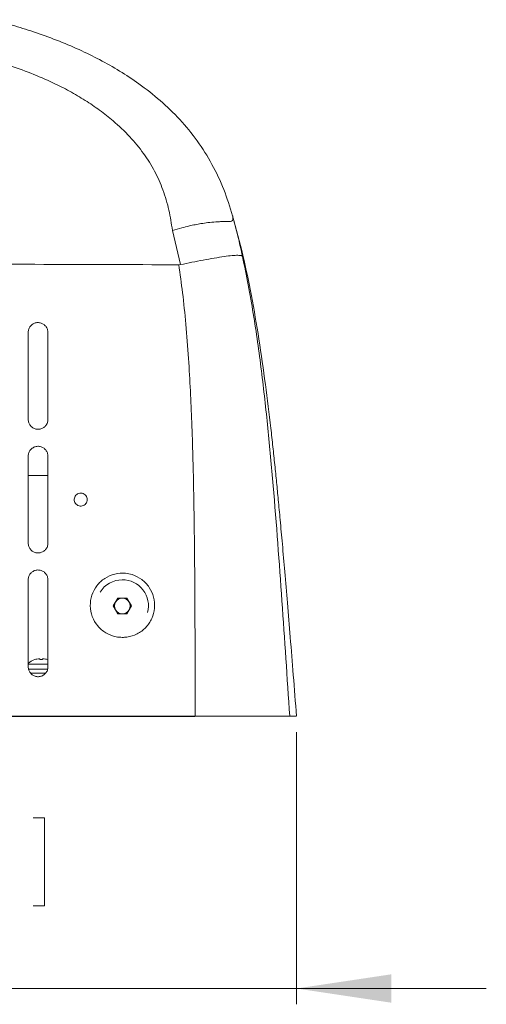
# Model space of a CAD drawing. Header units: millimetres. Extents: x 31 to 202, y 8 to 279.
# Tile 3 of 8: x 77 to 106, y 23 to 85. Entities that reach past the tile are written whole.
import ezdxf

# ---------------------------------------------------------------- set-up
doc = ezdxf.new("R2010")
doc.units = ezdxf.units.MM
doc.styles.add('SLDTEXTSTYLE0', font='TXT', dxfattribs={"width": 0.75})
doc.dimstyles.new('SLDDIMSTYLE0', dxfattribs={"dimtxt": 3.5, "dimasz": 6, "dimexe": 0, "dimexo": 0.0625, "dimgap": 0.875, "dimtad": 1, "dimlfac": 4, "dimrnd": 1e-09, "dimzin": 12, "dimdsep": 46, "dimtxsty": 'SLDTEXTSTYLE0', "dimsah": 1, "dimcen": 0.09, "dimadec": 0, "dimazin": 3, "dimtfac": 1, "dimtofl": 0, "dimtmove": 0, "dimatfit": 3, "dimfxl": 0, "dimfrac": 2, "dimtolj": 1, "dimtzin": 12, "dimarcsym": 0})

# ---------------------------------------------------------------- blocks, each defined once
blk = doc.blocks.new('*D1')
at = {"color": 7, "linetype": 'Continuous', "lineweight": 0}
for p, q in [((43.152, 40.083), (43.152, 22.857)), ((94.44, 40.083), (94.44, 22.857)), ((60.591, 34.65), (59.88, 34.65)), ((59.88, 34.65), (59.88, 29.094)), ((77.783, 34.65), (78.494, 34.65)), ((78.494, 34.65), (78.494, 29.094)), ((59.88, 29.094), (60.591, 29.094)), ((78.494, 29.094), (77.783, 29.094)), ((43.152, 23.857), (31.152, 23.857)), ((43.152, 23.857), (94.44, 23.857)), ((94.44, 23.857), (106.44, 23.857))]:
    blk.add_line(p, q, dxfattribs=at)
for points in [[(43.152, 23.857), (37.152, 24.757), (37.152, 22.957)], [(94.44, 23.857), (100.44, 22.957), (100.44, 24.757)]]:
    blk.add_solid(points, dxfattribs=at)
at = {"color": 7, "linetype": 'Continuous', "lineweight": 0, "char_height": 3.5, "attachment_point": 1, "style": 'SLDTEXTSTYLE0'}
for s, insert in [('8.077in', (61.48, 33.606, -23.226)), ('205.15mm', (56.279, 28.369, -23.226))]:
    blk.add_mtext(s, dxfattribs=dict(at, insert=insert))

msp = doc.modelspace()

# ---------------------------------------------------------------- linework, layer by layer
at = {"color": 7, "linetype": 'Continuous', "lineweight": 15}
for p, q in [((87.1043, 69.6524), (86.5888, 71.8151)), ((86.9939, 69.6412), (87.1043, 69.6524)), ((77.4709, 65.3581), (77.4709, 59.8581)), ((78.7209, 59.8581), (78.7209, 65.3581)), ((77.4709, 57.5331), (77.4709, 52.0331)), ((78.7209, 52.0331), (78.7209, 57.5331)), ((78.7209, 56.3081), (77.4709, 56.3081)), ((77.4709, 49.7081), (77.4709, 44.2081)), ((78.7209, 44.2081), (78.7209, 49.7081)), ((82.849, 48.0581), (83.1349, 48.5534)), ((83.1349, 47.5628), (82.849, 48.0581)), ((83.1349, 48.5534), (83.7068, 48.5534)), ((83.7068, 48.5534), (83.9928, 48.0581)), ((83.9928, 48.0581), (83.7068, 47.5628)), ((83.7068, 47.5628), (83.1349, 47.5628)), ((77.4709, 44.3831), (78.2959, 44.3831)), ((77.8959, 44.6699), (77.8959, 44.667)), ((78.2959, 44.3831), (78.7209, 44.3831)), ((78.7209, 44.6619), (78.6961, 44.6698)), ((78.6937, 44.0581), (77.4964, 44.0581)), ((77.6185, 43.8081), (78.5678, 43.8081)), ((56.1709, 41.0831), (88.0261, 41.0831)), ((80.7959, 41.0581), (56.7959, 41.0581)), ((80.7959, 41.0831), (80.7959, 41.0581)), ((80.7959, 41.0581), (86.0459, 41.0581)), ((86.0459, 41.0581), (86.0459, 41.0831)), ((88.0016, 41.0581), (86.0459, 41.0581))]:
    msp.add_line(p, q, dxfattribs=at)
for centre, radius, start, end in [((83.4209, 48.0581), 1.6548, 90, 148.103335), ((83.4209, 48.0581), 1.6548, 345.415532, 90), ((83.4209, 48.0581), 0.4953, 150, 210), ((83.4209, 48.0581), 0.4953, 90, 150), ((83.4209, 48.0581), 0.4953, 30, 90), ((83.4209, 48.0581), 0.4953, 330, 30), ((83.4209, 48.0581), 0.4953, 210, 270), ((83.4209, 48.0581), 0.4953, 270, 330), ((78.1889, 43.7138), 1, 107.068024, 135.891793)]:
    msp.add_arc(centre, radius, start, end, dxfattribs=at)
for points, knots in [([(75.2449, 85.1451), (75.652, 85.0333), (76.5115, 84.7973), (77.8537, 84.3739), (79.267, 83.8661), (80.6647, 83.2803), (81.9977, 82.6294), (83.2614, 81.9114), (84.5489, 81.0589), (85.836, 80.0463), (87.0817, 78.8442), (88.192, 77.4984), (89.121, 76.0081), (89.8762, 74.4185), (90.2233, 73.3014), (90.3959, 72.7462)], [0, 0, 0, 0, 0.0615811, 0.129998, 0.2051678, 0.2804869, 0.35084, 0.4213291, 0.4922339, 0.575796, 0.6597413, 0.7441812, 0.8295215, 0.9152622, 1, 1, 1, 1]), ([(86.5888, 71.8151), (86.5267, 72.245), (86.4013, 73.1136), (86.0171, 74.3688), (85.4897, 75.575), (84.7825, 76.7063), (83.8958, 77.7756), (82.9446, 78.6752), (81.989, 79.4301), (81.0697, 80.0567), (80.0813, 80.6377), (78.9402, 81.2162), (77.6228, 81.7778), (76.1113, 82.3172), (75.051, 82.6145), (74.5051, 82.7676)], [0, 0, 0, 0, 0.075429, 0.1523904, 0.2269699, 0.3029817, 0.3822413, 0.4660333, 0.5280166, 0.5916202, 0.6571475, 0.7248757, 0.8111795, 0.9027758, 1, 1, 1, 1]), ([(86.5888, 71.8151), (86.7871, 71.8705), (87.1513, 71.9723), (87.6325, 72.0914), (88.0383, 72.1807), (88.4353, 72.2508), (88.8783, 72.3138), (89.2935, 72.3537), (89.6145, 72.3709), (89.8347, 72.3715), (90.0208, 72.3741), (90.1985, 72.3775), (90.3475, 72.393), (90.4063, 72.4778), (90.4183, 72.5696), (90.4147, 72.6371), (90.4081, 72.6876), (90.4009, 72.7261), (90.3976, 72.7392), (90.3959, 72.7462)], [0, 0, 0, 0, 0.0972489, 0.1786799, 0.2421123, 0.3078948, 0.3921217, 0.4948344, 0.5696955, 0.6233912, 0.6732732, 0.7409425, 0.817801, 0.8923072, 0.9219664, 0.9507408, 0.9721601, 0.9852766, 1, 1, 1, 1]), ([(94.4396, 41.0831), (94.3713, 41.9512), (94.2402, 43.6165), (94.0491, 46.0078), (93.8706, 48.1862), (93.7043, 50.1515), (93.5506, 51.9038), (93.4127, 53.4198), (93.2905, 54.7193), (93.1779, 55.8767), (93.0648, 56.996), (92.944, 58.1382), (92.7552, 59.834), (92.4766, 62.1088), (92.0766, 64.905), (91.613, 67.631), (91.0744, 70.2377), (90.6214, 71.9123), (90.3959, 72.7462)], [0, 0, 0, 0, 0.08172, 0.1567661, 0.2251382, 0.2868369, 0.3418625, 0.3902154, 0.4296937, 0.4643619, 0.4993442, 0.5352726, 0.572147, 0.6594741, 0.7503369, 0.837209, 0.9189463, 1, 1, 1, 1]), ([(90.3959, 72.7462), (90.5083, 72.3176), (90.7332, 71.4604), (90.9295, 70.5962), (91.0276, 70.1641)], [0, 0, 0, 0, 0.49998579, 1, 1, 1, 1]), ([(87.1043, 69.6524), (87.3439, 69.7023), (87.8377, 69.8051), (88.5634, 69.9445), (89.2605, 70.0674), (89.8789, 70.1671), (90.3827, 70.2302), (90.7457, 70.246), (90.9728, 70.2254), (91.0097, 70.1842), (91.0277, 70.1641)], [0, 0, 0, 0, 0.1160425, 0.2392024, 0.3679115, 0.5000665, 0.6308496, 0.7591309, 0.8827505, 1, 1, 1, 1]), ([(91.0275, 70.1641), (91.2652, 68.9654), (91.74, 66.5709), (92.229, 62.9422), (92.6381, 59.3081), (93.0762, 54.4523), (93.5306, 48.377), (93.8472, 43.514), (94.0055, 41.0831)], [0, 0, 0, 0, 0.1252894, 0.2502953, 0.375308, 0.5003026, 0.7502045, 1, 1, 1, 1]), ([(50.5979, 69.6411), (53.6301, 69.6518), (59.6946, 69.6731), (68.7959, 69.6812), (77.8971, 69.6731), (83.9616, 69.6518), (86.9939, 69.6411)], [0, 0, 0, 0, 0.2500001, 0.5, 0.75, 1, 1, 1, 1]), ([(88.0261, 41.0831), (88.0258, 41.7281), (88.0252, 42.946), (88.0231, 44.6649), (88.0202, 46.1677), (88.0163, 47.5052), (88.0099, 48.8896), (87.9993, 50.4577), (87.9826, 52.1951), (87.9597, 53.9261), (87.9298, 55.69), (87.8863, 57.5961), (87.8214, 59.6215), (87.7315, 61.6827), (87.6103, 63.7542), (87.4485, 65.8247), (87.2515, 67.805), (87.0766, 69.0514), (86.9939, 69.6411)], [0, 0, 0, 0, 0.0676658, 0.1277737, 0.1803238, 0.2253163, 0.2680902, 0.3255527, 0.3898235, 0.4503594, 0.507161, 0.5748895, 0.650365, 0.7197316, 0.791306, 0.8680116, 0.9375591, 1, 1, 1, 1]), ([(78.7209, 65.3581), (78.714, 65.4284), (78.7002, 65.569), (78.5923, 65.7561), (78.4336, 65.8983), (78.2355, 65.9795), (78.0223, 65.9907), (77.8173, 65.9308), (77.6434, 65.8065), (77.521, 65.6316), (77.4746, 65.4723), (77.4716, 65.3801), (77.4709, 65.3581)], [0, 0, 0, 0, 0.1074537, 0.2149124, 0.3222536, 0.4294537, 0.5365888, 0.6437615, 0.751056, 0.8585058, 0.9660796, 1, 1, 1, 1]), ([(77.4709, 59.8581), (77.4778, 59.7878), (77.4916, 59.6471), (77.5995, 59.46), (77.7583, 59.3178), (77.9563, 59.2366), (78.1695, 59.2254), (78.3745, 59.2853), (78.5484, 59.4097), (78.6708, 59.5845), (78.7171, 59.7439), (78.7202, 59.836), (78.7209, 59.8581)], [0, 0, 0, 0, 0.1074628, 0.2149302, 0.3222829, 0.4294839, 0.5366066, 0.6437624, 0.7510483, 0.8585031, 0.9660882, 1, 1, 1, 1]), ([(78.7209, 57.5331), (78.714, 57.6034), (78.7002, 57.744), (78.5923, 57.9311), (78.4336, 58.0733), (78.2355, 58.1545), (78.0223, 58.1657), (77.8173, 58.1058), (77.6434, 57.9815), (77.521, 57.8066), (77.4746, 57.6473), (77.4716, 57.5551), (77.4709, 57.5331)], [0, 0, 0, 0, 0.1074538, 0.2149123, 0.3222537, 0.4294538, 0.5365887, 0.6437615, 0.7510561, 0.8585058, 0.9660796, 1, 1, 1, 1]), ([(80.7959, 55.1956), (80.7495, 55.191), (80.6567, 55.1819), (80.5333, 55.1108), (80.4394, 55.0061), (80.3857, 54.8753), (80.3783, 54.7341), (80.4182, 54.5985), (80.5006, 54.4838), (80.6163, 54.403), (80.7521, 54.365), (80.8928, 54.374), (81.0225, 54.429), (81.1269, 54.5239), (81.1941, 54.6482), (81.2163, 54.7878), (81.191, 54.9268), (81.121, 55.0498), (81.0144, 55.1418), (80.8996, 55.1891), (80.8247, 55.1938), (80.7959, 55.1956)], [0, 0, 0, 0, 0.0536652, 0.1073276, 0.1610519, 0.2148458, 0.2686644, 0.3224514, 0.3761639, 0.4297901, 0.4833565, 0.5369171, 0.5905292, 0.6442271, 0.6980071, 0.7518284, 0.8056313, 0.8593663, 0.9130134, 0.9665927, 1, 1, 1, 1]), ([(77.4709, 52.0331), (77.4778, 51.9628), (77.4916, 51.8221), (77.5995, 51.635), (77.7583, 51.4928), (77.9563, 51.4116), (78.1695, 51.4004), (78.3745, 51.4603), (78.5484, 51.5847), (78.6708, 51.7595), (78.7171, 51.9189), (78.7202, 52.011), (78.7209, 52.0331)], [0, 0, 0, 0, 0.1074629, 0.2149303, 0.322283, 0.4294839, 0.5366067, 0.6437625, 0.7510484, 0.858503, 0.9660883, 1, 1, 1, 1]), ([(78.7209, 49.7081), (78.714, 49.7784), (78.7002, 49.919), (78.5923, 50.1061), (78.4336, 50.2483), (78.2355, 50.3295), (78.0223, 50.3407), (77.8173, 50.2808), (77.6434, 50.1565), (77.521, 49.9816), (77.4746, 49.8223), (77.4716, 49.7301), (77.4709, 49.7081)], [0, 0, 0, 0, 0.1074539, 0.2149122, 0.3222535, 0.4294538, 0.5365887, 0.6437615, 0.7510561, 0.8585058, 0.9660796, 1, 1, 1, 1]), ([(83.4185, 46.0676), (83.2869, 46.076), (82.9279, 46.0989), (82.3695, 46.3223), (81.8399, 46.7708), (81.489, 47.3732), (81.3576, 48.0572), (81.4607, 48.7463), (81.7863, 49.3616), (82.2969, 49.8341), (82.9346, 50.1112), (83.5421, 50.155), (84.1303, 50.0355), (84.6725, 49.7582), (85.1518, 49.2539), (85.4374, 48.6185), (85.4959, 47.9241), (85.3207, 47.25), (84.9322, 46.6719), (84.3755, 46.2581), (83.8387, 46.0833), (83.5149, 46.0712), (83.4185, 46.0676)], [0, 0, 0, 0, 0.0310118, 0.0845864, 0.138213, 0.1919302, 0.2457077, 0.2995018, 0.3532672, 0.4069715, 0.4606218, 0.514283, 0.5477033, 0.6012777, 0.6549138, 0.7086366, 0.7624314, 0.8162455, 0.8700134, 0.9236909, 0.97728, 1, 1, 1, 1]), ([(78.2084, 44.7137), (78.1473, 44.7111), (78.0414, 44.7066), (77.9392, 44.6787), (77.8959, 44.667)], [0, 0, 0, 0, 0.57627, 1, 1, 1, 1]), ([(78.2084, 44.7137), (78.2084, 44.7111), (78.2084, 44.7066), (78.2084, 44.6787), (78.2084, 44.667)], [0, 0, 0, 0, 0.5762663, 1, 1, 1, 1]), ([(78.3834, 44.667), (78.3542, 44.6684), (78.2959, 44.6714), (78.2376, 44.6684), (78.2084, 44.667)], [0, 0, 0, 0, 0.5000027, 1, 1, 1, 1]), ([(78.3834, 44.667), (78.3834, 44.6787), (78.3834, 44.7066), (78.3834, 44.7111), (78.3834, 44.7137)], [0, 0, 0, 0, 0.4237337, 1, 1, 1, 1]), ([(78.6959, 44.667), (78.6526, 44.6787), (78.5504, 44.7066), (78.4444, 44.7111), (78.3834, 44.7137)], [0, 0, 0, 0, 0.4237329, 1, 1, 1, 1]), ([(77.4709, 44.2081), (77.4778, 44.1378), (77.4916, 43.9971), (77.5995, 43.81), (77.7583, 43.6678), (77.9563, 43.5866), (78.1695, 43.5754), (78.3745, 43.6353), (78.5484, 43.7597), (78.6708, 43.9345), (78.7171, 44.0939), (78.7202, 44.186), (78.7209, 44.2081)], [0, 0, 0, 0, 0.107463, 0.2149304, 0.3222828, 0.4294838, 0.5366065, 0.6437623, 0.751048, 0.8585029, 0.9660884, 1, 1, 1, 1]), ([(94.0055, 41.0831), (93.9733, 41.0831), (93.9089, 41.0831), (93.5342, 41.0831), (92.9779, 41.0831), (92.231, 41.0831), (91.3334, 41.0831), (90.3069, 41.0831), (89.1936, 41.0831), (88.4153, 41.0831), (88.0261, 41.0831)], [0, 0, 0, 0, 0.1249266, 0.2499296, 0.3748414, 0.4998109, 0.6247066, 0.7495866, 0.8748213, 1, 1, 1, 1]), ([(94.0052, 41.0831), (94.1459, 41.0831), (94.3995, 41.0831), (94.4126, 41.0831), (94.4185, 41.0831)], [0, 0, 0, 0, 0.55473579, 1, 1, 1, 1])]:
    msp.add_open_spline(points, degree=3, knots=knots, dxfattribs=at)

# ---------------------------------------------------------------- dimensions: what is measured, and where the dimension line sits
at = {"color": 7, "linetype": 'Continuous', "lineweight": 0}
dim = msp.add_linear_dim(base=(94.4396, 23.8575), p1=(43.1522, 41.0831), p2=(94.4396, 41.0831), dimstyle='SLDDIMSTYLE0', dxfattribs=at)
dim.commit()
dim.dimension.update_dxf_attribs({"geometry": '*D1', "text_midpoint": (69.1873, 23.8575), "dimtype": 160})

doc.saveas('drawing.dxf')
